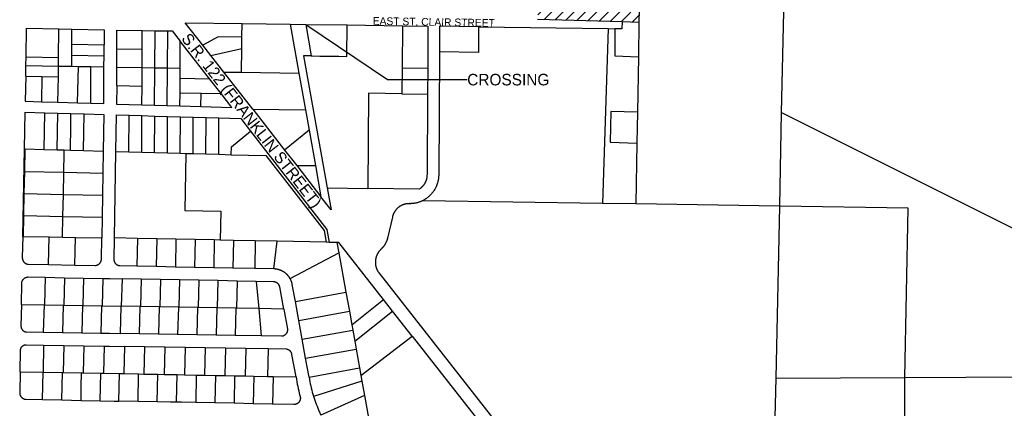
# Model space of a CAD drawing. Header units: feet. Extents: x 1267057 to 1687180, y 137439 to 673336.
# Tile 116 of 159: x 1368714 to 1372560, y 639290 to 640807. Entities that reach past the tile are written whole.
import ezdxf
from ezdxf.enums import TextEntityAlignment as Align

# ---------------------------------------------------------------- set-up
doc = ezdxf.new("R2010")
doc.units = ezdxf.units.FT
doc.header["$MEASUREMENT"] = 0
doc.layers.add('eatpar', color=32, linetype='Continuous')
doc.layers.add('junk', color=1, linetype='Continuous')
doc.styles.get("Standard").update_dxf_attribs({"font": 'font31.shx'})
doc.dimstyles.get("Standard").update_dxf_attribs({"dimtxt": 0.18, "dimasz": 0.18, "dimexe": 0.18, "dimexo": 0.0625, "dimgap": 0.09, "dimtad": 0, "dimtih": 1, "dimtoh": 1, "dimdec": 4, "dimzin": 0, "dimdsep": 46, "dimtxsty": 'Standard', "dimcen": 0.09, "dimadec": 0, "dimazin": 0, "dimtfac": 1, "dimtdec": 4, "dimtofl": 0, "dimtmove": 0, "dimatfit": 3, "dimfxl": 1, "dimtolj": 1, "dimtzin": 0, "dimarcsym": 0})

msp = doc.modelspace()

# ---------------------------------------------------------------- hatches: boundary and pattern name
at = {"layer": 'junk'}
h = msp.add_hatch(dxfattribs=at)
h.set_pattern_fill('ANSI31', color=256, scale=250, style=0)
h.paths.add_polyline_path([(1370750.9, 641728), (1370950.2, 641725.2), (1371149.6, 641722.4), (1371133.1, 640797.9), (1371067, 640799.8), (1370737.2, 640808.9), (1370748.1, 641479.5), (1370749.8, 641628), (1370750.5, 641691.8)])

# ---------------------------------------------------------------- linework, layer by layer
at = {"layer": 'eatpar'}
for p, q in [((1371149.6, 641722.4), (1371133.1, 640797.9)), ((1371690.6, 640445.1), (1371709.4, 641350.4)), ((1368865.8, 640659.6), (1368867.2, 640771.1)), ((1368867.2, 640771.1), (1368917.8, 640770)), ((1369582, 640739.2), (1369582.8, 640792.1)), ((1369582.8, 640792.1), (1369770.1, 640789.4)), ((1369770.1, 640789.4), (1369831.2, 640788.6)), ((1369770.1, 640789.4), (1369804.4, 640598.7)), ((1369831.2, 640788.6), (1369993.4, 640786.3)), ((1369831.2, 640788.6), (1369853.2, 640665.7)), ((1369993.4, 640786.3), (1370208.9, 640783.3)), ((1370208.9, 640783.3), (1370207.9, 640619.4)), ((1370506.4, 640779.2), (1371012.4, 640772.1)), ((1370737.2, 640808.9), (1371067, 640799.8)), ((1371012.4, 640772.1), (1370991.1, 640089.8)), ((1371012.4, 640772.1), (1371038.5, 640771.7)), ((1371067, 640799.8), (1371133.1, 640797.9)), ((1371133.1, 640797.9), (1371130.9, 640662.6)), ((1368917.9, 640711), (1368917.8, 640770)), ((1369192.5, 640692.2), (1369192.9, 640764.6)), ((1369192.9, 640764.6), (1369242.5, 640763.9)), ((1369241.8, 640619.4), (1369242.5, 640763.9)), ((1369242.5, 640763.9), (1369292, 640763.2)), ((1369291.4, 640618.5), (1369292, 640763.2)), ((1369581.4, 640695.1), (1369582, 640739.2)), ((1368917.9, 640711), (1369043.6, 640708.8)), ((1368918, 640668), (1368917.9, 640711)), ((1369043.4, 640665.8), (1369043.6, 640708.8)), ((1369093.1, 640621.9), (1369093.5, 640693.9)), ((1369093.5, 640693.9), (1369192.5, 640692.2)), ((1369340.9, 640617.7), (1369341.4, 640722.7)), ((1369455.6, 640576.6), (1369341.4, 640722.7)), ((1369461.2, 640666.8), (1369429.6, 640707.2)), ((1369461.2, 640666.8), (1369581.4, 640695.1)), ((1369580.1, 640601.8), (1369581.4, 640695.1)), ((1368738.4, 640628.1), (1368739, 640661.8)), ((1368739, 640661.8), (1368865.8, 640659.6)), ((1368865.4, 640625.9), (1368865.8, 640659.6)), ((1368918, 640668), (1369043.4, 640665.8)), ((1368918.1, 640625), (1368918, 640668)), ((1369043.1, 640622.8), (1369043.4, 640665.8)), ((1369192.1, 640620.2), (1369192.5, 640692.2)), ((1369511.4, 640602.8), (1369461.2, 640666.8)), ((1371130.9, 640662.6), (1371127.2, 640445.6)), ((1368737.5, 640586.5), (1368738.4, 640628.1)), ((1368738.4, 640628.1), (1368865.4, 640625.9)), ((1368864.9, 640584.3), (1368865.4, 640625.9)), ((1368865.4, 640625.9), (1368918.1, 640625)), ((1368918.1, 640625), (1368943.1, 640624.6)), ((1368940.2, 640482.4), (1368943.1, 640624.6)), ((1368943.1, 640624.6), (1368992.4, 640623.7)), ((1368991.4, 640480.9), (1368992.4, 640623.7)), ((1368992.4, 640623.7), (1369043.1, 640622.8)), ((1369092.8, 640549.9), (1369093.1, 640621.9)), ((1369093.1, 640621.9), (1369192.1, 640620.2)), ((1369191.9, 640548.2), (1369192.1, 640620.2)), ((1369192.1, 640620.2), (1369241.8, 640619.4)), ((1369241, 640473.6), (1369241.8, 640619.4)), ((1369241.8, 640619.4), (1369291.4, 640618.5)), ((1369290.6, 640472.1), (1369291.4, 640618.5)), ((1369291.4, 640618.5), (1369340.9, 640617.7)), ((1369340.6, 640578.6), (1369340.9, 640617.7)), ((1370207.9, 640619.4), (1370207.2, 640517.9)), ((1370207.9, 640619.4), (1370307.9, 640618.1)), ((1370307.9, 640618.1), (1370307.2, 640516.6)), ((1368737.5, 640586.5), (1368801.4, 640585.4)), ((1368799.9, 640486.6), (1368801.4, 640585.4)), ((1368801.4, 640585.4), (1368864.9, 640584.3)), ((1368863.5, 640484.8), (1368864.9, 640584.3)), ((1369340.4, 640522.1), (1369340.6, 640578.6)), ((1369340.6, 640578.6), (1369455.6, 640576.6)), ((1369511.4, 640602.8), (1369580.1, 640601.8)), ((1369624.6, 640458), (1369511.4, 640602.8)), ((1369580.1, 640601.8), (1369804.4, 640598.7)), ((1369804.4, 640598.7), (1369830.1, 640455.1)), ((1369092.8, 640549.9), (1369191.9, 640548.2)), ((1369191.5, 640475), (1369191.9, 640548.2)), ((1369500.5, 640519.2), (1369455.6, 640576.6)), ((1369340.1, 640470.6), (1369340.4, 640522.1)), ((1369340.4, 640522.1), (1369422.4, 640520.6)), ((1369422.1, 640468.2), (1369422.4, 640520.6)), ((1369422.4, 640520.6), (1369500.5, 640519.2)), ((1370207.2, 640517.9), (1370307.2, 640516.6)), ((1368799.9, 640486.6), (1368863.5, 640484.8)), ((1368863.5, 640484.8), (1368940.2, 640482.4)), ((1368940.2, 640482.4), (1368991.4, 640480.9)), ((1369191.5, 640475), (1369241, 640473.6)), ((1369241, 640473.6), (1369290.6, 640472.1)), ((1369290.6, 640472.1), (1369340.1, 640470.6)), ((1369340.1, 640470.6), (1369422.1, 640468.2)), ((1368809.6, 640300.9), (1368811.6, 640443.8)), ((1368811.6, 640443.8), (1368862.9, 640442.2)), ((1368860.8, 640299.5), (1368862.9, 640442.2)), ((1368862.9, 640442.2), (1368914, 640440.8)), ((1368914, 640440.8), (1368965.2, 640439.2)), ((1368963, 640296.6), (1368965.2, 640439.2)), ((1369140.8, 640291.6), (1369141.4, 640434)), ((1369141.4, 640434), (1369191.5, 640432.5)), ((1369190.9, 640290.1), (1369191.5, 640432.5)), ((1369191.5, 640432.5), (1369241.8, 640431)), ((1369241, 640288.7), (1369241.8, 640431)), ((1369241.8, 640431), (1369291.9, 640429.5)), ((1369291.1, 640287.2), (1369291.9, 640429.5)), ((1369291.9, 640429.5), (1369342, 640428)), ((1369341.4, 640285.8), (1369342, 640428)), ((1369342, 640428), (1369392.1, 640426.6)), ((1369391.5, 640284.4), (1369392.1, 640426.6)), ((1369392.1, 640426.6), (1369442.4, 640425.1)), ((1369441.6, 640283), (1369442.4, 640425.1)), ((1369442.4, 640425.1), (1369492.5, 640423.6)), ((1369624.6, 640458), (1369830.1, 640455.1)), ((1369624.6, 640458), (1369749, 640298.1)), ((1369830.1, 640455.1), (1369844.2, 640376.5)), ((1371127.2, 640445.6), (1371125.2, 640325.6)), ((1371683.1, 640079.2), (1371690.6, 640445.1)), ((1369491.9, 640281.6), (1369492.5, 640423.6)), ((1369844.2, 640376.5), (1369749, 640298.1)), ((1369844.2, 640376.5), (1369869.1, 640237.6)), ((1371125.2, 640325.6), (1371121.2, 640087.8)), ((1368725.6, 639961.2), (1368732.1, 640303.1)), ((1368732.1, 640303.1), (1368735.1, 640303.1)), ((1368733.5, 640214.3), (1368735.1, 640303.1)), ((1368735.1, 640303.1), (1368809.6, 640300.9)), ((1368809.6, 640300.9), (1368860.8, 640299.5)), ((1368860.8, 640299.5), (1368887.4, 640298.8)), ((1368887.4, 640298.8), (1368911.9, 640298.1)), ((1368911.9, 640298.1), (1368963, 640296.6)), ((1368963, 640296.6), (1369039.8, 640294.4)), ((1369039.8, 640294.4), (1369038.4, 640208.4)), ((1369084.4, 639955.2), (1369089.8, 640293)), ((1369089.8, 640293), (1369140.8, 640291.6)), ((1369140.8, 640291.6), (1369190.9, 640290.1)), ((1369190.9, 640290.1), (1369241, 640288.7)), ((1369241, 640288.7), (1369291.1, 640287.2)), ((1369291.1, 640287.2), (1369341.4, 640285.8)), ((1369341.4, 640285.8), (1369363.1, 640285.2)), ((1369363.1, 640285.2), (1369391.5, 640284.4)), ((1369391.5, 640284.4), (1369441.6, 640283)), ((1369441.6, 640283), (1369491.9, 640281.6)), ((1369491.9, 640281.6), (1369540.6, 640280.2)), ((1369749, 640298.1), (1369796, 640237.6)), ((1369796, 640237.6), (1369869.1, 640237.6)), ((1369796, 640237.6), (1369891, 640115.5)), ((1369869.1, 640237.6), (1369891, 640115.5)), ((1368731.9, 640128.3), (1368733.5, 640214.3)), ((1368733.5, 640214.3), (1368885.9, 640211.4)), ((1368884.4, 640125.3), (1368885.9, 640211.4)), ((1368885.9, 640211.4), (1369038.4, 640208.4)), ((1369038.4, 640208.4), (1369037, 640122.4)), ((1368730.2, 640042.3), (1368731.9, 640128.3)), ((1368731.9, 640128.3), (1368884.4, 640125.3)), ((1368882.9, 640039.3), (1368884.4, 640125.3)), ((1368884.4, 640125.3), (1369037, 640122.4)), ((1369037, 640122.4), (1369035.6, 640036.4)), ((1369915.1, 640151), (1370073.9, 640148.8)), ((1370991.1, 640089.8), (1370289.5, 640100.6)), ((1371121.2, 640087.8), (1370991.1, 640089.8)), ((1371683.1, 640079.2), (1371121.2, 640087.8)), ((1371669.2, 639408.4), (1371683.1, 640079.2)), ((1368728.6, 639961.1), (1368730.2, 640042.3)), ((1368730.2, 640042.3), (1368882.9, 640039.3)), ((1368881.5, 639958.2), (1368882.9, 640039.3)), ((1368882.9, 640039.3), (1369035.6, 640036.4)), ((1369035.6, 640036.4), (1369034.4, 639955.2)), ((1368725.6, 639961.2), (1368728.6, 639961.1)), ((1368728.6, 639961.1), (1368828.5, 639959.2)), ((1368826.4, 639851.3), (1368828.5, 639959.2)), ((1368828.5, 639959.2), (1368881.5, 639958.2)), ((1368881.5, 639958.2), (1368931.4, 639957.2)), ((1368931.4, 639957.2), (1369034.4, 639955.2)), ((1369174.2, 639953.4), (1369084.4, 639955.2)), ((1369174.2, 639953.4), (1369172.1, 639844.7)), ((1369249.2, 639951.9), (1369174.2, 639953.4)), ((1369249.2, 639951.9), (1369247.1, 639843.2)), ((1369324.2, 639950.4), (1369249.2, 639951.9)), ((1369324.2, 639950.4), (1369322.1, 639841.8)), ((1369399.2, 639948.8), (1369324.2, 639950.4)), ((1369399.2, 639948.8), (1369397, 639840.4)), ((1369474.2, 639947.3), (1369399.2, 639948.8)), ((1369474.2, 639947.3), (1369472, 639838.9)), ((1369497.5, 639946.8), (1369474.2, 639947.3)), ((1369549.2, 639945.8), (1369497.5, 639946.8)), ((1369549.2, 639945.8), (1369547, 639837.5)), ((1369634.2, 639944), (1369549.2, 639945.8)), ((1369634.2, 639944), (1369632, 639835.8)), ((1369719.2, 639942.2), (1369634.2, 639944)), ((1369707.1, 639834.4), (1369719.2, 639942.2)), ((1369911.6, 639938.3), (1369719.2, 639942.2)), ((1369922.9, 639938.1), (1369911.6, 639938.3)), ((1369953.5, 639937.4), (1369922.9, 639938.1)), ((1369953.5, 639937.4), (1369960.8, 639897.4)), ((1369770.4, 639796.5), (1369960.8, 639897.4)), ((1369960.8, 639897.4), (1369988.5, 639743.1)), ((1368826.4, 639851.3), (1368929.4, 639849.3)), ((1369247.1, 639843.2), (1369172.1, 639844.7)), ((1369322.1, 639841.8), (1369247.1, 639843.2)), ((1369397, 639840.4), (1369322.1, 639841.8)), ((1369472, 639838.9), (1369397, 639840.4)), ((1369547, 639837.5), (1369472, 639838.9)), ((1369632, 639835.8), (1369547, 639837.5)), ((1369707.1, 639834.4), (1369632, 639835.8)), ((1368813.8, 639801.6), (1368810.9, 639694.1)), ((1368813.8, 639801.6), (1368888.8, 639800.1)), ((1368888.8, 639800.1), (1368885.9, 639692.8)), ((1368888.8, 639800.1), (1368963.8, 639798.7)), ((1368963.8, 639798.7), (1368960.9, 639691.5)), ((1368963.8, 639798.7), (1369038.8, 639797.2)), ((1369038.8, 639797.2), (1369035.9, 639690.2)), ((1369113.8, 639795.8), (1369110.9, 639688.9)), ((1369188.8, 639794.3), (1369113.8, 639795.8)), ((1369188.8, 639794.3), (1369185.9, 639687.6)), ((1369263.6, 639792.9), (1369188.8, 639794.3)), ((1369263.6, 639792.9), (1369260.9, 639686.2)), ((1369338.6, 639791.4), (1369263.6, 639792.9)), ((1369338.6, 639791.4), (1369335.8, 639685)), ((1369413.6, 639790), (1369338.6, 639791.4)), ((1369413.6, 639790), (1369410.8, 639683.7)), ((1369488.6, 639788.6), (1369413.6, 639790)), ((1369488.6, 639788.6), (1369485.8, 639682.4)), ((1369563.6, 639787.1), (1369488.6, 639788.6)), ((1369563.6, 639787.1), (1369560.8, 639681.1)), ((1369637.5, 639785.7), (1369563.6, 639787.1)), ((1369637.5, 639785.7), (1369647.6, 639679.6)), ((1369791, 639707.3), (1369988.5, 639743.1)), ((1369988.5, 639743.1), (1370001.8, 639669.3)), ((1368720.5, 639695.7), (1368808.9, 639694.2)), ((1368808.9, 639694.2), (1368806, 639587.5)), ((1368808.9, 639694.2), (1368810.9, 639694.1)), ((1368810.9, 639694.1), (1368883.9, 639692.9)), ((1369804.4, 639633.6), (1369791, 639707.3)), ((1370011.2, 639616.8), (1370134.9, 639714.9)), ((1370170.4, 639669.8), (1370134.9, 639714.9)), ((1368883.9, 639692.9), (1368881, 639586.2)), ((1368883.9, 639692.9), (1368885.9, 639692.8)), ((1368885.9, 639692.8), (1368958.9, 639691.6)), ((1368958.9, 639691.6), (1368956, 639584.9)), ((1368958.9, 639691.6), (1368960.9, 639691.5)), ((1368960.9, 639691.5), (1369033.8, 639690.2)), ((1369033.8, 639690.2), (1369031, 639583.6)), ((1369033.8, 639690.2), (1369035.9, 639690.2)), ((1369035.9, 639690.2), (1369108.8, 639688.9)), ((1369108.8, 639688.9), (1369105.9, 639582.2)), ((1369110.9, 639688.9), (1369108.8, 639688.9)), ((1369183.8, 639687.6), (1369110.9, 639688.9)), ((1369183.8, 639687.6), (1369180.9, 639580.9)), ((1369185.9, 639687.6), (1369183.8, 639687.6)), ((1369258.8, 639686.3), (1369185.9, 639687.6)), ((1369258.8, 639686.3), (1369255.9, 639579.6)), ((1369260.9, 639686.2), (1369258.8, 639686.3)), ((1369333.8, 639685.1), (1369260.9, 639686.2)), ((1369333.8, 639685.1), (1369330.9, 639578.4)), ((1369335.8, 639685), (1369333.8, 639685.1)), ((1369408.8, 639683.8), (1369335.8, 639685)), ((1369408.8, 639683.8), (1369405.9, 639577.1)), ((1369410.8, 639683.7), (1369408.8, 639683.8)), ((1369483.8, 639682.4), (1369410.8, 639683.7)), ((1369483.8, 639682.4), (1369480.9, 639575.8)), ((1369485.8, 639682.4), (1369483.8, 639682.4)), ((1369558.8, 639681.1), (1369485.8, 639682.4)), ((1369558.8, 639681.1), (1369555.9, 639574.4)), ((1369560.8, 639681.1), (1369558.8, 639681.1)), ((1369647.6, 639679.6), (1369560.8, 639681.1)), ((1369745.5, 639677.9), (1369647.6, 639679.6)), ((1369647.6, 639679.6), (1369657.9, 639572.7)), ((1369804.4, 639633.6), (1370001.8, 639669.3)), ((1370001.8, 639669.3), (1370011.2, 639616.8)), ((1370022.8, 639552.6), (1370170.4, 639669.8)), ((1370247.6, 639571.4), (1370170.4, 639669.8)), ((1369817.8, 639559.8), (1369804.4, 639633.6)), ((1368806, 639587.5), (1368881, 639586.2)), ((1368881, 639586.2), (1368956, 639584.9)), ((1368956, 639584.9), (1369031, 639583.6)), ((1369180.9, 639580.9), (1369105.9, 639582.2)), ((1369255.9, 639579.6), (1369180.9, 639580.9)), ((1369330.9, 639578.4), (1369255.9, 639579.6)), ((1369405.9, 639577.1), (1369330.9, 639578.4)), ((1369330.9, 639578.4), (1369330.9, 639576.9)), ((1369817.8, 639559.8), (1370015, 639595.5)), ((1370011.2, 639616.8), (1370015, 639595.5)), ((1370015, 639595.5), (1370022.8, 639552.6)), ((1369480.9, 639575.8), (1369405.9, 639577.1)), ((1369555.9, 639574.4), (1369480.9, 639575.8)), ((1369657.9, 639572.7), (1369555.9, 639574.4)), ((1369831, 639485.9), (1369817.8, 639559.8)), ((1370022.8, 639552.6), (1370028.4, 639521.7)), ((1370047, 639418.3), (1370247.6, 639571.4)), ((1368807.1, 639537.4), (1368805.5, 639431.4)), ((1368807.1, 639537.4), (1368886.1, 639536.1)), ((1368886.1, 639536.1), (1368883.2, 639429.9)), ((1368886.1, 639536.1), (1368965.1, 639534.7)), ((1368965.1, 639534.7), (1368962.2, 639428.5)), ((1368965.1, 639534.7), (1369044.1, 639533.3)), ((1369044.1, 639533.3), (1369041.2, 639427.1)), ((1369123, 639532), (1369120.2, 639425.6)), ((1369202, 639530.6), (1369123, 639532)), ((1369202, 639530.6), (1369199.1, 639424.1)), ((1369281, 639529.2), (1369202, 639530.6)), ((1369281, 639529.2), (1369278.1, 639422.6)), ((1369360, 639527.9), (1369281, 639529.2)), ((1369360, 639527.9), (1369357.1, 639421.2)), ((1369439, 639526.5), (1369360, 639527.9)), ((1369439, 639526.5), (1369436.1, 639419.7)), ((1369518, 639525.1), (1369439, 639526.5)), ((1369518, 639525.1), (1369515.1, 639418.2)), ((1369597, 639523.8), (1369518, 639525.1)), ((1369597, 639523.8), (1369594.1, 639416.8)), ((1369685, 639522.2), (1369597, 639523.8)), ((1369685, 639522.2), (1369682.1, 639415.1)), ((1369831, 639485.9), (1370028.4, 639521.7)), ((1370028.4, 639521.7), (1370041.6, 639447.9)), ((1369844.4, 639412.1), (1369831, 639485.9)), ((1368715.5, 639433), (1368805.5, 639431.4)), ((1368803.4, 639324.4), (1368805.5, 639431.4)), ((1368805.5, 639431.4), (1368880.5, 639430)), ((1368878.4, 639322.9), (1368880.5, 639430)), ((1368880.5, 639430), (1368883.2, 639429.9)), ((1368883.2, 639429.9), (1368955.5, 639428.6)), ((1368955.5, 639428.6), (1368962.2, 639428.5)), ((1368962.2, 639428.5), (1369030.5, 639427.2)), ((1369028.4, 639320), (1369030.5, 639427.2)), ((1369030.5, 639427.2), (1369041.2, 639427.1)), ((1369041.2, 639427.1), (1369103.6, 639425.9)), ((1369101.6, 639318.6), (1369103.6, 639425.9)), ((1369103.6, 639425.9), (1369120.2, 639425.6)), ((1369120.2, 639425.6), (1369178.6, 639424.5)), ((1369176.6, 639317.1), (1369178.6, 639424.5)), ((1369178.6, 639424.5), (1369199.1, 639424.1)), ((1369844.4, 639412.1), (1370041.6, 639447.9)), ((1370041.6, 639447.9), (1370047, 639418.3)), ((1369199.1, 639424.1), (1369253.6, 639423.1)), ((1369251.5, 639315.7), (1369253.6, 639423.1)), ((1369253.6, 639423.1), (1369278.1, 639422.6)), ((1369278.1, 639422.6), (1369328.6, 639421.7)), ((1369326.5, 639314.2), (1369328.6, 639421.7)), ((1369328.6, 639421.7), (1369357.1, 639421.2)), ((1369357.1, 639421.2), (1369403.6, 639420.3)), ((1369403.6, 639420.3), (1369401.5, 639312.8)), ((1369403.6, 639420.3), (1369436.1, 639419.7)), ((1369436.1, 639419.7), (1369478.6, 639418.9)), ((1369478.6, 639418.9), (1369476.5, 639311.2)), ((1369478.6, 639418.9), (1369515.1, 639418.2)), ((1369515.1, 639418.2), (1369553.6, 639417.6)), ((1369553.6, 639417.6), (1369551.5, 639309.8)), ((1369553.6, 639417.6), (1369594.1, 639416.8)), ((1369594.1, 639416.8), (1369628.6, 639416.1)), ((1369628.6, 639416.1), (1369626.5, 639308.3)), ((1369628.6, 639416.1), (1369682.1, 639415.1)), ((1369682.1, 639415.1), (1369703.6, 639414.8)), ((1369703.6, 639414.8), (1369701.5, 639306.9)), ((1369703.6, 639414.8), (1369793.4, 639413.1)), ((1370051.1, 639395.7), (1369861.9, 639336.1)), ((1370047, 639418.3), (1370051.1, 639395.7)), ((1370051.1, 639395.7), (1370061.2, 639340)), ((1371651.4, 638748.6), (1371669.2, 639408.4)), ((1371669.2, 639408.4), (1372171.9, 639411)), ((1372171.9, 639411), (1372653.9, 639413.5)), ((1368803.4, 639324.4), (1368878.4, 639322.9)), ((1368878.4, 639322.9), (1368953.4, 639321.5)), ((1368953.4, 639321.5), (1369028.4, 639320)), ((1369176.6, 639317.1), (1369101.6, 639318.6)), ((1369251.5, 639315.7), (1369176.6, 639317.1)), ((1369476.5, 639311.2), (1369401.5, 639312.8)), ((1369551.5, 639309.8), (1369476.5, 639311.2)), ((1369626.5, 639308.3), (1369551.5, 639309.8)), ((1370061.2, 639340), (1369890.9, 639263.8)), ((1370061.2, 639340), (1370076.9, 639253.8)), ((1369701.5, 639306.9), (1369626.5, 639308.3))]:
    msp.add_line(p, q, dxfattribs=at)
for points in [[(1368739, 640661.8), (1368741.1, 640773.7), (1368867.2, 640771.1)], [(1369429.6, 640707.2), (1369360.8, 640795.2), (1369582.8, 640792.1)], [(1369853.2, 640665.7), (1369856.2, 640665.6), (1369886, 640665.2), (1369961.2, 640664.2), (1369991.9, 640663.8), (1369993.4, 640786.3)], [(1370208.9, 640783.3), (1370308.9, 640781.9), (1370307.9, 640618.1)], [(1370506.4, 640779.2), (1370354.4, 640781.3), (1370353.8, 640681.3)], [(1370506.4, 640779.2), (1370505.8, 640679.2), (1370353.8, 640681.3)], [(1371067, 640799.8), (1371066.6, 640771.3), (1371038.5, 640771.7)], [(1371038.5, 640771.7), (1371039.2, 640665.5), (1371130.9, 640662.6)], [(1368917.8, 640770), (1369043.9, 640767.4), (1369043.6, 640708.8)], [(1369093.5, 640693.9), (1369093.9, 640765.9), (1369192.9, 640764.6)], [(1369292, 640763.2), (1369309.9, 640762.9), (1369341.4, 640722.7)], [(1369582, 640739.2), (1369488.8, 640740.6), (1369429.6, 640707.2)], [(1369853.2, 640665.7), (1369850.8, 640665.7), (1369822.8, 640666.1), (1369915.1, 640151)], [(1370353.8, 640681.3), (1370350.8, 640201.2), (1370350.8, 640200.1), (1370350.8, 640198.1), (1370350.6, 640196.1), (1370350.5, 640194.2), (1370350.4, 640192.2), (1370350.1, 640190.2), (1370350, 640188.3), (1370349.8, 640186.3), (1370349.4, 640184.4), (1370349.1, 640182.4), (1370348.8, 640180.5), (1370348.4, 640178.6), (1370348, 640176.7), (1370347.5, 640174.8), (1370347, 640172.8), (1370346.5, 640170.9), (1370345.9, 640169.1), (1370345.4, 640167.2), (1370344.8, 640165.3), (1370344.1, 640163.4), (1370343.4, 640161.6), (1370342.6, 640159.8), (1370341.9, 640157.9), (1370341.1, 640156.1), (1370340.4, 640154.4), (1370339.5, 640152.6), (1370338.6, 640150.8), (1370337.8, 640149.1), (1370336.8, 640147.3), (1370335.8, 640145.6), (1370334.8, 640143.9), (1370333.8, 640142.2), (1370332.8, 640140.6), (1370331.6, 640138.9), (1370330.5, 640137.3), (1370329.4, 640135.7), (1370328.2, 640134.1), (1370327, 640132.6), (1370325.9, 640131), (1370324.6, 640129.5), (1370323.2, 640128), (1370322, 640126.5), (1370320.6, 640125.1), (1370319.4, 640123.6), (1370318, 640122.2), (1370316.5, 640120.8), (1370315.1, 640119.5), (1370313.6, 640118.1), (1370312.2, 640116.8), (1370310.8, 640115.6), (1370309.2, 640114.3), (1370307.6, 640113.1), (1370306.1, 640111.9), (1370304.5, 640110.7), (1370302.9, 640109.6), (1370301.2, 640108.4), (1370299.6, 640107.3), (1370298, 640106.2), (1370296.4, 640105.2), (1370294.6, 640104.2), (1370292.9, 640103.2), (1370291.2, 640102.3), (1370289.5, 640100.6)], [(1368991.4, 640480.9), (1369042.5, 640479.4), (1369043.1, 640622.8)], [(1368737.5, 640586.5), (1368735.6, 640488.5), (1368799.9, 640486.6)], [(1369092.8, 640549.9), (1369092.5, 640477.9), (1369191.5, 640475)], [(1369422.1, 640468.2), (1369543.2, 640464.6), (1369500.5, 640519.2)], [(1370207.2, 640517.9), (1370076.2, 640519.8), (1370073.9, 640148.8)], [(1370307.2, 640516.6), (1370305.2, 640201.2), (1370305.1, 640199.2), (1370305.1, 640198.1), (1370305, 640196.9), (1370305, 640195.8), (1370304.9, 640194.6), (1370304.8, 640193.4), (1370304.5, 640192.2), (1370304.4, 640191.1), (1370304.1, 640189.9), (1370304, 640188.8), (1370303.8, 640187.6), (1370303.5, 640186.5), (1370303.2, 640185.3), (1370302.9, 640184.2), (1370302.6, 640183.1), (1370302.2, 640181.9), (1370301.9, 640180.8), (1370301.5, 640179.8), (1370301.1, 640178.6), (1370300.8, 640177.5), (1370300.2, 640176.4), (1370299.9, 640175.4), (1370299.4, 640174.2), (1370298.9, 640173.2), (1370298.4, 640172.1), (1370297.9, 640171.1), (1370297.2, 640170.1), (1370296.8, 640169), (1370296.1, 640168), (1370295.5, 640167), (1370294.9, 640166), (1370294.2, 640165), (1370293.6, 640164.1), (1370293, 640163.1), (1370292.2, 640162.1), (1370291.6, 640161.2), (1370290.9, 640160.2), (1370290.1, 640159.3), (1370289.4, 640158.4), (1370288.6, 640157.6), (1370287.9, 640156.6), (1370287.1, 640155.8), (1370286.2, 640154.9), (1370285.4, 640154.1), (1370284.6, 640153.3), (1370283.8, 640152.5), (1370282.9, 640151.7), (1370282, 640150.9), (1370281.1, 640150.1), (1370280.2, 640149.4), (1370279.2, 640148.7), (1370278.4, 640148), (1370277.4, 640147.2), (1370276.5, 640146.6), (1370275.5, 640145.9), (1370073.9, 640148.8)], [(1368732.1, 640303.1), (1368734.9, 640446), (1368811.6, 640443.8)], [(1368911.9, 640298.1), (1368913.2, 640393.2), (1368914, 640440.8)], [(1368965.2, 640439.2), (1369042, 640436.9), (1369039.8, 640294.4)], [(1369089.8, 640293), (1369092, 640435.4), (1369141.4, 640434)], [(1371127.2, 640445.6), (1371022.9, 640448.9), (1371020.6, 640328.9), (1371125.2, 640325.6)], [(1371690.6, 640445.1), (1372634.9, 639973.2), (1372653.9, 639413.5)], [(1369492.5, 640423.6), (1369577.2, 640421.2), (1369615.5, 640372.1)], [(1369540.6, 640280.2), (1369540.8, 640310.2), (1369615.5, 640372.1)], [(1369615.5, 640372.1), (1369913.8, 639988.4), (1369922.9, 639938.1)], [(1368885.9, 640211.4), (1368887.1, 640286.3), (1368887.4, 640298.8)], [(1369363.1, 640285.2), (1369358.6, 640062.9), (1369499.8, 640060.2), (1369497.5, 639946.8)], [(1369540.6, 640280.2), (1369675.9, 640276.4), (1369903.5, 639983.9), (1369911.6, 639938.3)], [(1369915.1, 640151), (1369930.6, 640064.6), (1369891, 640115.5)], [(1370289.5, 640100.6), (1370287.8, 640100.6), (1370285.9, 640099.7), (1370284.1, 640098.9), (1370282.4, 640098.1), (1370280.5, 640097.3), (1370278.6, 640096.6), (1370276.9, 640095.9), (1370275, 640095.2), (1370273.1, 640094.6), (1370271.2, 640094), (1370269.4, 640093.4), (1370267.5, 640092.9), (1370265.5, 640092.4), (1370263.6, 640091.9), (1370261.8, 640091.5), (1370259.8, 640091.1), (1370257.9, 640090.8), (1370255.9, 640090.4), (1370254, 640090.1), (1370252, 640089.9), (1370250.1, 640089.6), (1370248.1, 640089.4), (1370246.1, 640089.2), (1370244.2, 640089.1), (1370242.2, 640089.1), (1370240.2, 640089), (1370238.2, 640089), (1370236.4, 640089.1), (1370235.2, 640089.1), (1370234, 640089), (1370232.9, 640089), (1370231.6, 640088.9), (1370230.5, 640088.9), (1370229.4, 640088.8), (1370228.1, 640088.6), (1370227, 640088.5), (1370225.9, 640088.4), (1370224.8, 640088.2), (1370223.5, 640088), (1370222.4, 640087.8), (1370221.2, 640087.6), (1370220.1, 640087.2), (1370219, 640087), (1370217.8, 640086.7), (1370216.6, 640086.4), (1370215.5, 640086.1), (1370214.4, 640085.7), (1370213.4, 640085.3), (1370212.2, 640084.9), (1370211.1, 640084.5), (1370210, 640084.1), (1370209, 640083.6), (1370207.9, 640083.2), (1370206.8, 640082.7), (1370205.8, 640082.2), (1370204.8, 640081.6), (1370203.6, 640081.1), (1370202.6, 640080.5), (1370201.6, 640079.9), (1370200.6, 640079.4), (1370199.6, 640078.8), (1370198.6, 640078.1), (1370197.6, 640077.4), (1370196.6, 640076.8), (1370195.8, 640076.1), (1370194.8, 640075.4), (1370193.9, 640074.7), (1370192.9, 640073.9), (1370192, 640073.2), (1370191.1, 640072.4), (1370190.2, 640071.7), (1370189.4, 640070.9), (1370188.5, 640070.1), (1370187.8, 640069.2), (1370186.9, 640068.4), (1370186.1, 640067.6), (1370185.2, 640066.7), (1370184.5, 640065.8), (1370183.8, 640064.9), (1370183, 640064), (1370182.2, 640063.1), (1370181.6, 640062.1), (1370180.9, 640061.2), (1370180.2, 640060.2), (1370179.5, 640059.2), (1370178.9, 640058.3), (1370178.2, 640057.3), (1370177.6, 640056.3), (1370177.1, 640055.2), (1370176.5, 640054.2), (1370175.9, 640053.2), (1370175.4, 640052.2), (1370174.9, 640051.1), (1370174.4, 640050.1), (1370173.9, 640049), (1370173.4, 640047.9), (1370173, 640046.8), (1370172.5, 640045.8), (1370172.1, 640044.6), (1370171.8, 640043.6), (1370171.4, 640042.4), (1370171, 640041.3), (1370170.8, 640040.2), (1370170.4, 640039.1), (1370170.1, 640037.9), (1370169.9, 640036.9), (1370151, 639954.6), (1370150.4, 639952.3), (1370150, 639950.9), (1370149.6, 639949.5), (1370149.1, 639948.1), (1370148.8, 639946.8), (1370148.2, 639945.4), (1370147.8, 639944), (1370147.2, 639942.7), (1370146.6, 639941.3), (1370146.1, 639940), (1370145.5, 639938.7), (1370144.9, 639937.4), (1370144.2, 639936.1), (1370143.6, 639934.8), (1370142.9, 639933.5), (1370142.2, 639932.2), (1370141.5, 639931), (1370140.8, 639929.8), (1370140, 639928.6), (1370139.2, 639927.3), (1370138.4, 639926.1), (1370137.6, 639924.9), (1370136.8, 639923.8), (1370135.9, 639922.6), (1370135, 639921.5), (1370134, 639920.4), (1370133.1, 639919.2), (1370132.1, 639918.2), (1370131.2, 639917.1), (1370130.2, 639916.1), (1370129.2, 639915), (1370128.1, 639914), (1370127.1, 639913), (1370126.1, 639912), (1370125.2, 639911.2), (1370124.4, 639910.3), (1370123.5, 639909.4), (1370122.6, 639908.6), (1370121.9, 639907.7), (1370121, 639906.8), (1370120.2, 639905.9), (1370119.4, 639904.9), (1370118.6, 639903.9), (1370117.9, 639903), (1370117.1, 639902.1), (1370116.5, 639901.1), (1370115.8, 639900.1), (1370115, 639899.1), (1370114.4, 639898), (1370113.8, 639897), (1370113.1, 639895.9), (1370112.5, 639894.9), (1370111.9, 639893.8), (1370111.4, 639892.8), (1370110.8, 639891.6), (1370110.2, 639890.6), (1370109.8, 639889.4), (1370109.2, 639888.3), (1370108.8, 639887.2), (1370108.2, 639886.1), (1370107.9, 639884.9), (1370107.4, 639883.8), (1370107, 639882.6), (1370106.6, 639881.4), (1370106.2, 639880.3), (1370106, 639879.1), (1370105.6, 639877.9), (1370105.4, 639876.8), (1370105, 639875.6), (1370104.8, 639874.4), (1370104.6, 639873.2), (1370104.4, 639871.9), (1370104.1, 639870.8), (1370104, 639869.6), (1370103.9, 639868.3), (1370103.8, 639867.1), (1370103.6, 639865.9), (1370103.5, 639864.7), (1370103.5, 639863.4), (1370103.4, 639862.2), (1370103.4, 639861), (1370103.4, 639859.8), (1370103.4, 639858.6), (1370103.4, 639857.4), (1370103.5, 639856.1), (1370103.6, 639854.9), (1370103.8, 639853.7), (1370103.9, 639852.5), (1370104, 639851.2), (1370104.1, 639850.1), (1370104.4, 639848.9), (1370104.5, 639847.7), (1370104.8, 639846.4), (1370105, 639845.2), (1370105.2, 639844.1), (1370105.6, 639842.9), (1370105.9, 639841.7), (1370106.2, 639840.5), (1370106.6, 639839.4), (1370107, 639838.2), (1370107.4, 639837.1), (1370107.8, 639835.9), (1370108.2, 639834.8), (1370108.6, 639833.6), (1370109.1, 639832.5), (1370109.6, 639831.4), (1370110.1, 639830.2), (1370110.6, 639829.2), (1370111.2, 639828.1), (1370111.8, 639827), (1370112.4, 639825.9), (1370113, 639824.9), (1370113.6, 639823.8), (1370114.2, 639822.8), (1370115, 639821.8), (1370115.6, 639820.8), (1370116.4, 639819.8), (1370117, 639818.8), (1370117.8, 639817.8), (1370778.5, 638976.3)], [(1372171.9, 639411), (1372184.5, 640071.6), (1371683.1, 640079.2)], [(1368725.6, 639961.2), (1368724, 639878.4), (1368724, 639877), (1368724.1, 639875.7), (1368724.2, 639874.4), (1368724.5, 639873.1), (1368724.8, 639871.8), (1368725.1, 639870.6), (1368725.5, 639869.3), (1368726, 639868.1), (1368726.5, 639866.9), (1368727.1, 639865.8), (1368727.8, 639864.6), (1368728.5, 639863.6), (1368729.2, 639862.5), (1368730.1, 639861.5), (1368731, 639860.5), (1368731.9, 639859.6), (1368732.9, 639858.7), (1368733.9, 639857.9), (1368735, 639857.1), (1368736, 639856.4), (1368737.2, 639855.8), (1368738.4, 639855.2), (1368739.6, 639854.7), (1368740.8, 639854.2), (1368742, 639853.8), (1368743.2, 639853.5), (1368744.6, 639853.2), (1368745.9, 639853), (1368747.1, 639852.9), (1368826.4, 639851.3)], [(1368929.4, 639849.3), (1368930.4, 639903.2), (1368931.4, 639957.2)], [(1368929.4, 639849.3), (1369009, 639847.8), (1369010.2, 639847.9), (1369011.6, 639848.1), (1369012.9, 639848.3), (1369014.1, 639848.6), (1369015.4, 639848.9), (1369016.6, 639849.4), (1369017.9, 639849.9), (1369019.1, 639850.4), (1369020.2, 639851), (1369021.4, 639851.7), (1369022.5, 639852.4), (1369023.5, 639853.2), (1369024.5, 639854), (1369025.5, 639854.9), (1369026.4, 639855.9), (1369027.2, 639856.8), (1369028, 639857.9), (1369028.8, 639858.9), (1369029.5, 639860.1), (1369030.1, 639861.2), (1369030.8, 639862.4), (1369031.2, 639863.6), (1369031.6, 639864.8), (1369032.1, 639866.1), (1369032.4, 639867.3), (1369032.6, 639868.6), (1369032.9, 639869.9), (1369033, 639871.2), (1369033, 639872.4), (1369034.4, 639955.2)], [(1369172.1, 639844.7), (1369104.9, 639846), (1369103.6, 639846.2), (1369102.2, 639846.5), (1369101, 639846.8), (1369099.8, 639847.2), (1369098.6, 639847.7), (1369097.4, 639848.2), (1369096.2, 639848.8), (1369095, 639849.4), (1369094, 639850.1), (1369092.9, 639850.9), (1369091.9, 639851.7), (1369090.9, 639852.6), (1369090, 639853.5), (1369089.1, 639854.5), (1369088.2, 639855.5), (1369087.5, 639856.6), (1369086.8, 639857.6), (1369086.1, 639858.8), (1369085.5, 639859.9), (1369085, 639861.1), (1369084.5, 639862.3), (1369084.1, 639863.6), (1369083.8, 639864.8), (1369083.5, 639866.1), (1369083.2, 639867.4), (1369083.1, 639868.7), (1369083, 639870), (1369083, 639871.3), (1369084.4, 639955.2)], [(1370134.9, 639714.9), (1369960.2, 639937.3), (1369953.5, 639937.4)], [(1369770.4, 639796.5), (1369769.8, 639797.6), (1369769.1, 639798.8), (1369768.4, 639799.9), (1369767.6, 639801), (1369766.9, 639802.1), (1369766.1, 639803.1), (1369765.4, 639804.2), (1369764.6, 639805.2), (1369763.8, 639806.2), (1369763, 639807.2), (1369762.1, 639808.2), (1369761.2, 639809.2), (1369760.4, 639810.2), (1369759.5, 639811.2), (1369758.6, 639812.1), (1369757.6, 639813.1), (1369756.8, 639813.9), (1369755.8, 639814.8), (1369754.8, 639815.7), (1369753.8, 639816.6), (1369752.8, 639817.4), (1369751.8, 639818.2), (1369750.8, 639819), (1369749.6, 639819.8), (1369748.6, 639820.6), (1369747.5, 639821.3), (1369746.5, 639822.1), (1369745.4, 639822.8), (1369744.2, 639823.4), (1369743.1, 639824.1), (1369742, 639824.8), (1369740.9, 639825.4), (1369739.6, 639826), (1369738.5, 639826.6), (1369737.4, 639827.2), (1369736.1, 639827.8), (1369734.9, 639828.2), (1369733.8, 639828.8), (1369732.5, 639829.2), (1369731.2, 639829.7), (1369730, 639830.1), (1369728.9, 639830.6), (1369727.6, 639831), (1369726.4, 639831.4), (1369725, 639831.7), (1369723.8, 639832.1), (1369722.5, 639832.4), (1369721.2, 639832.6), (1369720, 639832.9), (1369718.6, 639833.2), (1369717.4, 639833.4), (1369716.1, 639833.6), (1369714.8, 639833.8), (1369713.5, 639833.9), (1369712.2, 639834.1), (1369710.9, 639834.2), (1369709.6, 639834.2), (1369708.2, 639834.3), (1369707.1, 639834.4)], [(1368720.5, 639695.7), (1368722.1, 639778.4), (1368722.2, 639779.7), (1368722.4, 639780.9), (1368722.5, 639782.2), (1368722.8, 639783.6), (1368723.1, 639784.8), (1368723.5, 639786.1), (1368724, 639787.3), (1368724.5, 639788.5), (1368725.1, 639789.6), (1368725.8, 639790.8), (1368726.4, 639791.9), (1368727.1, 639792.9), (1368728, 639794), (1368728.9, 639794.9), (1368729.8, 639795.9), (1368730.8, 639796.8), (1368731.8, 639797.6), (1368732.9, 639798.4), (1368733.9, 639799.1), (1368735, 639799.8), (1368736.2, 639800.4), (1368737.4, 639800.9), (1368738.6, 639801.4), (1368739.9, 639801.8), (1368741.1, 639802.1), (1368742.4, 639802.4), (1368743.8, 639802.6), (1368745, 639802.8), (1368746.2, 639802.9), (1368747.6, 639802.9), (1368813.8, 639801.6)], [(1369038.8, 639797.2), (1369066.6, 639796.7), (1369113.8, 639795.8)], [(1369745.5, 639677.9), (1369729.9, 639763.8), (1369729.6, 639765.1), (1369729.2, 639766.4), (1369728.9, 639767.6), (1369728.4, 639768.9), (1369727.9, 639770.1), (1369727.2, 639771.2), (1369726.6, 639772.4), (1369725.9, 639773.4), (1369725.1, 639774.5), (1369724.4, 639775.6), (1369723.5, 639776.5), (1369722.5, 639777.4), (1369721.5, 639778.3), (1369720.5, 639779.1), (1369719.5, 639779.9), (1369718.4, 639780.6), (1369717.2, 639781.3), (1369716.1, 639781.9), (1369714.9, 639782.4), (1369713.8, 639782.9), (1369712.5, 639783.3), (1369711.1, 639783.7), (1369709.9, 639783.9), (1369708.6, 639784.1), (1369707.2, 639784.3), (1369705.8, 639784.4), (1369637.5, 639785.7)], [(1369791, 639707.3), (1369779, 639773.3), (1369778.8, 639774.6), (1369778.4, 639775.9), (1369778.1, 639777.1), (1369777.8, 639778.4), (1369777.5, 639779.7), (1369777.1, 639780.9), (1369776.8, 639782.2), (1369776.2, 639783.4), (1369775.9, 639784.7), (1369775.4, 639785.9), (1369774.9, 639787.1), (1369774.4, 639788.3), (1369773.9, 639789.6), (1369773.4, 639790.8), (1369772.9, 639791.9), (1369772.2, 639793.1), (1369771.6, 639794.2), (1369771, 639795.4), (1369770.4, 639796.5)], [(1368720.5, 639695.7), (1368718.9, 639611), (1368718.9, 639609.9), (1368719, 639608.8), (1368719.1, 639607.6), (1368719.2, 639606.4), (1368719.5, 639605.3), (1368719.9, 639604.2), (1368720.2, 639603.1), (1368720.6, 639602.1), (1368721.1, 639601), (1368721.6, 639600), (1368722.2, 639599), (1368722.9, 639598.1), (1368723.5, 639597.1), (1368724.2, 639596.2), (1368725, 639595.4), (1368725.9, 639594.6), (1368726.8, 639593.8), (1368727.6, 639593.1), (1368728.5, 639592.4), (1368729.5, 639591.8), (1368730.5, 639591.2), (1368731.5, 639590.7), (1368732.6, 639590.2), (1368733.6, 639589.8), (1368734.8, 639589.5), (1368735.9, 639589.2), (1368737, 639588.9), (1368738.1, 639588.8), (1368739.2, 639588.7), (1368740.5, 639588.6), (1368806, 639587.5)], [(1369745.5, 639677.9), (1369759.6, 639599.6), (1369759.9, 639597.7), (1369759.9, 639596.4), (1369759.9, 639595.1), (1369759.8, 639593.8), (1369759.6, 639592.4), (1369759.4, 639591.2), (1369759, 639589.9), (1369758.6, 639588.6), (1369758.2, 639587.4), (1369757.8, 639586.2), (1369757.2, 639585), (1369756.6, 639583.9), (1369755.9, 639582.8), (1369755.1, 639581.6), (1369754.4, 639580.6), (1369753.5, 639579.6), (1369752.6, 639578.6), (1369751.6, 639577.8), (1369750.8, 639576.9), (1369749.6, 639576.1), (1369748.6, 639575.3), (1369747.5, 639574.6), (1369746.4, 639574), (1369745.1, 639573.4), (1369743.9, 639572.9), (1369742.8, 639572.5), (1369741.5, 639572.1), (1369740.1, 639571.8), (1369738.9, 639571.6), (1369737.6, 639571.4), (1369736.2, 639571.3), (1369657.9, 639572.7)], [(1369031, 639583.6), (1369064.4, 639583), (1369105.9, 639582.2)], [(1370247.6, 639571.4), (1370739.1, 638945.5), (1370758.2, 638921)], [(1368715.5, 639433), (1368717.1, 639517.1), (1368717.1, 639518.2), (1368717.2, 639519.3), (1368717.5, 639520.4), (1368717.8, 639521.6), (1368718, 639522.7), (1368718.4, 639523.8), (1368718.8, 639524.9), (1368719.1, 639525.9), (1368719.8, 639526.9), (1368720.2, 639527.9), (1368720.9, 639528.9), (1368721.5, 639529.9), (1368722.2, 639530.8), (1368723, 639531.6), (1368723.9, 639532.4), (1368724.8, 639533.2), (1368725.6, 639533.9), (1368726.5, 639534.6), (1368727.5, 639535.3), (1368728.5, 639535.9), (1368729.5, 639536.4), (1368730.5, 639536.9), (1368731.6, 639537.3), (1368732.8, 639537.7), (1368733.8, 639538), (1368734.9, 639538.2), (1368736, 639538.4), (1368737.2, 639538.6), (1368738.4, 639538.6), (1368739.5, 639538.6), (1368807.1, 639537.4)], [(1369044.1, 639533.3), (1369063.9, 639533), (1369123, 639532)], [(1369793.4, 639413.1), (1369777.6, 639500.6), (1369777.4, 639501.9), (1369777, 639503.1), (1369776.6, 639504.4), (1369776.1, 639505.6), (1369775.6, 639506.8), (1369775, 639507.9), (1369774.4, 639509.1), (1369773.6, 639510.2), (1369772.9, 639511.2), (1369772.1, 639512.3), (1369771.2, 639513.2), (1369770.2, 639514.2), (1369769.2, 639515.1), (1369768.2, 639515.9), (1369767.2, 639516.7), (1369766.1, 639517.4), (1369765, 639518.1), (1369763.9, 639518.6), (1369762.6, 639519.2), (1369761.5, 639519.7), (1369760.2, 639520.1), (1369758.9, 639520.4), (1369757.6, 639520.7), (1369756.1, 639520.9), (1369685, 639522.2)], [(1368715.5, 639433), (1368713.9, 639351.1), (1368713.9, 639349.9), (1368714, 639348.6), (1368714.1, 639347.2), (1368714.4, 639345.9), (1368714.6, 639344.7), (1368715, 639343.4), (1368715.4, 639342.2), (1368715.9, 639340.9), (1368716.4, 639339.8), (1368717, 639338.6), (1368717.6, 639337.5), (1368718.4, 639336.4), (1368719.1, 639335.3), (1368720, 639334.3), (1368720.9, 639333.4), (1368721.8, 639332.4), (1368722.8, 639331.6), (1368723.8, 639330.8), (1368724.9, 639330), (1368726, 639329.2), (1368727.1, 639328.6), (1368728.2, 639328.1), (1368729.5, 639327.5), (1368730.8, 639327.1), (1368732, 639326.7), (1368733.2, 639326.3), (1368734.5, 639326.1), (1368735.8, 639325.9), (1368737.1, 639325.8), (1368738.4, 639325.7), (1368803.4, 639324.4)], [(1368953.4, 639321.5), (1368954.5, 639375.1), (1368955.5, 639428.6)], [(1369793.4, 639413.1), (1369798.5, 639385.2), (1369800.1, 639376.2), (1369802, 639367.2), (1369804, 639358.2), (1369806.2, 639349.4), (1369808.5, 639340.5), (1369809.5, 639337), (1369810, 639335), (1369810.2, 639333.7), (1369810.4, 639332.4), (1369810.5, 639331.1), (1369810.5, 639329.8), (1369810.4, 639328.4), (1369810.2, 639327.1), (1369810.1, 639325.9), (1369809.9, 639324.6), (1369809.5, 639323.3), (1369809.1, 639322.1), (1369808.6, 639320.8), (1369808.1, 639319.6), (1369807.5, 639318.4), (1369806.9, 639317.3), (1369806.2, 639316.2), (1369805.4, 639315.2), (1369804.6, 639314.1), (1369803.8, 639313.2), (1369802.9, 639312.2), (1369801.9, 639311.4), (1369800.9, 639310.5), (1369799.8, 639309.8), (1369798.8, 639309), (1369797.6, 639308.4), (1369796.4, 639307.8), (1369795.2, 639307.2), (1369794, 639306.8), (1369792.8, 639306.3), (1369791.5, 639306), (1369790.2, 639305.7), (1369788.9, 639305.5), (1369787.6, 639305.3), (1369786.4, 639305.2), (1369785, 639305.2), (1369701.5, 639306.9)], [(1369844.4, 639412.1), (1369847.6, 639394.1), (1369849.1, 639385.9), (1369850.9, 639377.8), (1369852.8, 639369.8), (1369854.6, 639361.7), (1369856.8, 639353.7), (1369859, 639345.7), (1369861.4, 639337.8), (1369861.9, 639336.1)], [(1371651.4, 638748.6), (1372172.2, 638737.1), (1372171.9, 639411)], [(1369028.4, 639320), (1369082.6, 639318.9), (1369101.6, 639318.6)], [(1369326.5, 639314.2), (1369303.2, 639314.6), (1369251.5, 639315.7)], [(1369401.5, 639312.8), (1369346.5, 639313.8), (1369326.5, 639314.2)], [(1369861.9, 639336.1), (1369864, 639329.9), (1369866.6, 639322), (1369869.4, 639314.2), (1369872.4, 639306.5), (1369875.5, 639298.8), (1369878.6, 639291.1), (1369881.5, 639284.7), (1369890.9, 639263.8)]]:
    msp.add_lwpolyline(points, dxfattribs=at)

# ---------------------------------------------------------------- texts
at = {"layer": 'junk'}
for s, height, rotation, p in [('EAST ST. CLAIR STREET', 30, 359, (1370331.7, 640798.1)), ('S.R. 122 (FRANKLIN STREET)', 45, 308, (1369620.2, 640413.8))]:
    msp.add_text(s, height=height, rotation=rotation, dxfattribs=at).set_placement(p, align=Align.MIDDLE_CENTER)
at = {"layer": 'junk', "insert": (1370462.2, 640595.6), "char_height": 45, "attachment_point": 1}
msp.add_mtext('\\A1;CROSSING', dxfattribs=at)

# ---------------------------------------------------------------- leaders
at = {"layer": 'junk', "annotation_type": 0, "has_hookline": 1, "hookline_direction": 0, "text_width": 313.2}
msp.add_leader([(1369831.2, 640788.6), (1370150.4, 640573.1), (1370462.1, 640573.1)], dimstyle='Standard', override={"dimgap": 0.09, "dimtad": 0}, dxfattribs=at)

doc.saveas('drawing.dxf')
